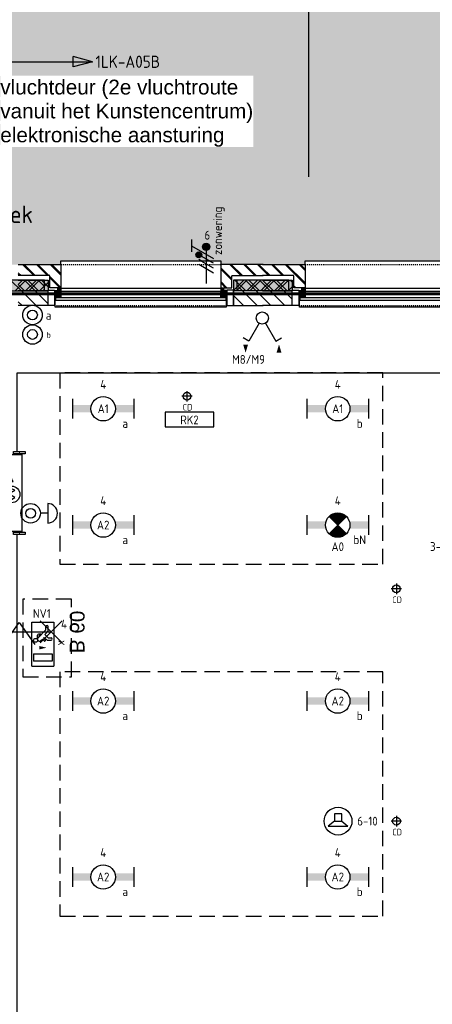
# Model space of a CAD drawing. Header units: millimetres. Extents: x -38031 to 110605, y -30229 to 92226.
# Tile 237 of 256: x 78803 to 83026, y 39323 to 49395. Entities that reach past the tile are written whole.
import ezdxf
from ezdxf.enums import TextEntityAlignment as Align

# ---------------------------------------------------------------- set-up
doc = ezdxf.new("R2010")
doc.units = ezdxf.units.MM
doc.header["$LTSCALE"] = 50
doc.set_wipeout_variables(frame=1)
for name, pattern in [('HIDDEN', [9.525, 6.35, -3.175]), ('HIDDEN2', [4.7625, 3.175, -1.5875]), ('STYLE_01', [0.41664, 0.20828, -0.20836]), ('STYLE_07', [1.875, 0.625, -0.20828, 0.625, -0.20836, 0.06943, -0.13893])]:
    doc.linetypes.add(name, pattern=pattern)
for name, color, linetype in [('AL$1A---_ALGEMEEN', 8, 'Continuous'), ('AL------_MAATV', 200, 'Continuous'), ('AL------_SPARING', 2, 'Continuous'), ('AM$1A---_ARCERING', 8, 'Continuous'), ('AT$1A---_TEKST035', 8, 'Continuous'), ('AT$1A---_TEKST100', 8, 'Continuous'), ('BOUWKUNDIG', 8, 'Continuous'), ('brandscheiding', 5, 'HIDDEN'), ('EB6421--_ATTRIB', 2, 'Continuous'), ('EB6511--_ATTRIB', 2, 'Continuous'), ('EL6122--', 3, 'Continuous'), ('EL6212--_S', 4, 'Continuous'), ('EL6222--', 3, 'Continuous'), ('EL6223--', 3, 'Continuous'), ('EL6311--', 3, 'Continuous'), ('el6311--nv', 7, 'Continuous'), ('EL6322--', 3, 'Continuous'), ('EL6350--', 3, 'Continuous'), ('EL6421--', 3, 'Continuous'), ('EL6511--', 3, 'Continuous'), ('LICHT_TEXT018', 1, 'Continuous'), ('Zonwering', 3, 'Continuous')]:
    doc.layers.add(name, color=color, linetype=linetype)
doc.layers.add('stramien', color=1, linetype='Continuous', lineweight=15)
doc.styles.add('Arial', font='ARIAL.TTF')
doc.styles.add('BURO-018', font='iso.shx', dxfattribs={"height": 90})
doc.styles.add('BURO-035', font='ISO.shx', dxfattribs={"height": 175})
doc.styles.add('NORATT', font='isocp.shx')
doc.styles.get("Standard").update_dxf_attribs({"font": 'iso.shx'})
pattern_1 = [(135, (0, 0), (1.41421356, 1.41421356), []), (45, (5.9868, -5.9868), (1.41421356, -1.41421356), [])]
pattern_2 = [(45, (0, 0), (70.7107, -70.7107), []), (45, (7.07, -7.07), (70.7107, -70.7107), [])]
pattern_3 = [(135, (0, 0), (70.7107, 70.7107), []), (45, (299.34, -299.34), (70.7107, -70.7107), [])]
pattern_4 = [(45, (0, 0), (70.7107, -70.7107), [])]
pattern_5 = [(90, (0, 0), (100, 0), [])]

# ---------------------------------------------------------------- blocks, each defined once
blk = doc.blocks.new('111410')
at = {"color": 0, "linetype": 'Continuous'}
for radius in [2, 1]:
    blk.add_circle((0, 3), radius, dxfattribs=at)
at = {"color": 0, "linetype": 'Continuous', "style": 'BURO-018'}
for tag, p in [('E_SLET1', (0, 7)), ('E_GROEP', (0, 0)), ('E_GKAST', (0, 0))]:
    blk.add_attdef(tag, text='', height=1.8, dxfattribs=at).set_placement(p, align=Align.MIDDLE)
at = {"color": 0, "linetype": 'Continuous', "style": 'BURO-018', "flags": 1}
for tag in ['E_MATCODE', 'E_SGROEP']:
    blk.add_attdef(tag, text='', height=1.8, dxfattribs=at).set_placement((0, 0), align=Align.MIDDLE)
blk = doc.blocks.new('1115C2J')
at = {"color": 0, "linetype": 'Continuous'}
for p, q in [((-4.5, 5.5), (4.5, 5.5)), ((-4.5, 1), (-4.5, 5.5)), ((-2.68, 4.35), (-3.52, 4.35)), ((-1.94, 3.61), (-2.68, 4.35)), ((-1.24, 4.31), (-1.94, 3.61)), ((-1.37, 3.5), (-0.76, 4.11)), ((-1.24, 4.31), (-1.24, 4.91)), ((-0.76, 4.11), (-0.76, 4.91)), ((2, 5.15), (3.5, 5.15)), ((2, 1.35), (2, 5.15)), ((3.5, 5.15), (3.5, 1.35)), ((4.5, 1), (4.5, 5.5)), ((-2.88, 3.87), (-3.52, 3.87)), ((-1.27, 2.26), (-2.88, 3.87)), ((-1.94, 2.93), (-2.04, 2.83)), ((-2.04, 2.83), (-2.04, 2.34)), ((-0.99, 2.14), (-1.84, 2.14)), ((-1.71, 2.7), (-1.72, 2.7)), ((-1.72, 2.7), (-1.72, 2.46)), ((-1.47, 2.46), (-1.72, 2.46)), ((-1.23, 3.35), (-1.37, 3.5)), ((-0.87, 3.71), (-1.23, 3.35)), ((-0.65, 3.49), (-1.01, 3.13)), ((-0.71, 2.83), (-1.01, 3.13)), ((4.5, 1), (-4.5, 1)), ((2, 1.35), (3.5, 1.35))]:
    blk.add_line(p, q, dxfattribs=at)
blk.add_lwpolyline([(0.75, 4, 0, 0.7, 0), (0.75, 2.5, 0.7, 0.7, 0)], format="xyseb", dxfattribs=at)
blk.add_circle((-0.76, 1.75), 0.4, dxfattribs=at)
for centre, radius, start, end in [((-3.52, 4.11), 0.24, 90, 270), ((-1, 4.91), 0.24, 0, 180), ((-1.84, 2.34), 0.2, 180, 270), ((-0.99, 2.54), 0.4, 225, 45), ((-0.76, 3.6), 0.16, 315, 135)]:
    blk.add_arc(centre, radius, start, end, dxfattribs=at)
at = {"color": 0, "linetype": 'Continuous', "style": 'BURO-018'}
for tag, p in [('E_GKAST', (0, 15.17)), ('E_GROEP', (0, 12.17)), ('E_SGROEP', (4.5, 12.17)), ('E_ARMCODE', (0, 8))]:
    blk.add_attdef(tag, text='', height=1.8, dxfattribs=at).set_placement(p, align=Align.MIDDLE)
at = {"layer": 'EL6350--', "color": 1, "style": 'BURO-018'}
blk.add_text('x', height=1.8, rotation=180, dxfattribs=at).set_placement((0.3, 7.65))
blk = doc.blocks.new('111405A')
at = {"color": 0, "linetype": 'Continuous'}
for p, q in [((-2.74, 7), (-3.95, 6.3)), ((-0.62, 3.33), (-2.74, 7)), ((0.62, 3.33), (2.74, 7)), ((2.74, 7), (3.95, 6.3))]:
    blk.add_line(p, q, dxfattribs=at)
at = {"color": 0}
for points in [[(-3.42, 7.67, 0, 1, 0), (-3.42, 9.33, 1, 1, 0)], [(3.42, 9.33, 0, 1, 0), (3.42, 7.67, 1, 1, 0)]]:
    blk.add_lwpolyline(points, format="xyseb", dxfattribs=at)
at = {"color": 0, "linetype": 'Continuous'}
blk.add_circle((0, 2.25), 1.25, dxfattribs=at)
at = {"color": 0, "linetype": 'Continuous', "style": 'BURO-018', "flags": 1}
blk.add_attdef('E_MATCODE', text='', height=1.8, dxfattribs=at).set_placement((0, 0), align=Align.MIDDLE)
blk = doc.blocks.new('111410A')
at = {"color": 0, "linetype": 'Continuous'}
for p, q in [((-2, 6.5), (2, 6.5)), ((0, 6.5), (0, 5))]:
    blk.add_line(p, q, dxfattribs=at)
for radius in [2, 1]:
    blk.add_circle((0, 3), radius, dxfattribs=at)
blk.add_arc((0, 6.5), 2, 0, 180, dxfattribs=at)
at = {"color": 0, "linetype": 'Continuous', "style": 'BURO-018'}
for tag, p in [('E_SLET1', (0, 10.5)), ('E_GROEP', (0, 0)), ('E_GKAST', (0, 0))]:
    blk.add_attdef(tag, text='', height=1.8, dxfattribs=at).set_placement(p, align=Align.MIDDLE)
at = {"color": 0, "linetype": 'Continuous', "style": 'BURO-018', "flags": 1}
for tag in ['E_MATCODE', 'E_SGROEP']:
    blk.add_attdef(tag, text='', height=1.8, dxfattribs=at).set_placement((0, 0), align=Align.MIDDLE)
blk = doc.blocks.new('1115B6630')
at = {"color": 0}
for p, q in [((-6.3, 2), (-6.3, -2)), ((6.3, 2), (6.3, -2))]:
    blk.add_line(p, q, dxfattribs=at)
at = {"color": 0, "linetype": 'Continuous'}
blk.add_circle((0, 0), 2.5, dxfattribs=at)
at = {"color": 0}
for points in [[(-2.5, 0.75), (-6.3, 0.75), (-2.5, -0.75), (-6.3, -0.75)], [(2.5, 0.75), (6.3, 0.75), (2.5, -0.75), (6.3, -0.75)]]:
    blk.add_solid(points, dxfattribs=at)
at = {"color": 0, "linetype": 'Continuous', "style": 'BURO-018'}
for tag, p in [('E_GKAST', (0, 8)), ('E_GROEP', (0, 5)), ('E_SGROEP', (4.5, 5)), ('E_ARMCODE', (0, 0)), ('E_SLET', (4.5, -3))]:
    blk.add_attdef(tag, text='', height=1.8, dxfattribs=at).set_placement(p, align=Align.MIDDLE)
blk = doc.blocks.new('E00018')
at = {"color": 0, "linetype": 'Continuous'}
for p, q in [((-1.77, -1.77), (1.77, 1.77)), ((1.77, -1.77), (-1.77, 1.77))]:
    blk.add_line(p, q, dxfattribs=at)
at = {"color": 0, "linetype": 'Continuous', "const_width": 2.5}
for points in [[(-0.88, 0.88, -0.198912), (0, 1.25, -0.198912), (0.88, 0.88, -1)], [(-0.88, -0.88, 0.198912), (0, -1.25, 0.198912), (0.88, -0.88, 1)]]:
    blk.add_lwpolyline(points, format="xyb", dxfattribs=at)
blk = doc.blocks.new('1115B6630-NO1')
at = {"color": 0}
for p, q in [((-6.3, 2), (-6.3, -2)), ((6.3, 2), (6.3, -2))]:
    blk.add_line(p, q, dxfattribs=at)
at = {"color": 0, "linetype": 'Continuous'}
blk.add_circle((0, 0), 2.5, dxfattribs=at)
at = {"color": 0}
for points in [[(-2.5, 0.75), (-6.3, 0.75), (-2.5, -0.75), (-6.3, -0.75)], [(2.5, 0.75), (6.3, 0.75), (2.5, -0.75), (6.3, -0.75)]]:
    blk.add_solid(points, dxfattribs=at)
at = {"color": 0, "zscale": 50}
blk.add_blockref('E00018', (0, 0), dxfattribs=at)
at = {"color": 0, "linetype": 'Continuous', "style": 'BURO-018'}
for tag, p in [('E_GKAST', (0, 8)), ('E_GROEP', (0, 5)), ('E_SGROEP', (4.5, 5)), ('E_ARMCODE', (0, 0)), ('E_SLET', (4.5, -3))]:
    blk.add_attdef(tag, text='', height=1.8, dxfattribs=at).set_placement(p, align=Align.MIDDLE)
blk = doc.blocks.new('E00123')
at = {"color": 0, "linetype": 'Continuous'}
blk.add_circle((0, 0), 2, dxfattribs=at)
at = {"color": 0, "linetype": 'Continuous', "style": 'BURO-018'}
for tag, p in [('E_TEXT1', (0, 4.5)), ('E_TEXT2', (0, 0))]:
    blk.add_attdef(tag, text='', height=1.8, dxfattribs=at).set_placement(p, align=Align.MIDDLE)
at = {"color": 0, "linetype": 'Continuous', "style": 'BURO-018', "flags": 1}
blk.add_attdef('E_MATCODE', (0, 0), '', height=1.8, dxfattribs=at)
blk = doc.blocks.new('E00497')
at = {"color": 0}
for p, q in [((0, 0.75), (-1.5, 0.75)), ((0, 0.75), (1, 2)), ((0, -0.75), (0, 0.75)), ((1, -2), (1, 2)), ((-1.5, -0.75), (0, -0.75)), ((0, -0.75), (1, -2))]:
    blk.add_line(p, q, dxfattribs=at)
blk.add_line((-1.5, 0.75), (-1.5, -0.75))
blk.add_circle((0, 0), 2.84, dxfattribs=at)
at = {"color": 0, "linetype": 'Continuous', "style": 'BURO-018'}
blk.add_attdef('E_TEXT1', text='', height=1.8, dxfattribs=at).set_placement((0, 4.5), align=Align.MIDDLE)
at = {"color": 0, "linetype": 'Continuous', "style": 'BURO-018', "flags": 1}
blk.add_attdef('E_MATCODE', text='', height=1.8, dxfattribs=at).set_placement((0, 0), align=Align.MIDDLE)
blk = doc.blocks.new('E00160')
at = {"color": 0, "linetype": 'Continuous'}
for p, q in [((-17.5, 0), (-13.5, 1.07)), ((-17.5, 0), (17.5, 0)), ((-17.5, 0), (-13.5, -1.07)), ((-13.5, -1.07), (-13.5, 1.07)), ((17.5, 0), (13.5, 1.07)), ((13.5, -1.07), (13.5, 1.07)), ((17.5, 0), (13.5, -1.07))]:
    blk.add_line(p, q, dxfattribs=at)
at = {"color": 0, "linetype": 'Continuous', "style": 'BURO-035'}
for tag, p in [('E_TEXT2', (-22.5, 0)), ('E_TEXT1', (22.5, 0))]:
    blk.add_attdef(tag, text='', height=3.5, dxfattribs=at).set_placement(p, align=Align.MIDDLE)
blk = doc.blocks.new('Centraaldoos')
at = {"color": 1, "linetype": 'Continuous'}
for p, q in [((-2, 0), (2, 0)), ((0, -2), (0, 2))]:
    blk.add_line(p, q, dxfattribs=at)
at = {"color": 0, "linetype": 'Continuous'}
blk.add_circle((0, 0), 1.5, dxfattribs=at)
at = {"color": 0, "linetype": 'Continuous', "style": 'BURO-018'}
blk.add_attdef('AL_POSNR', text='', height=1.8, dxfattribs=at).set_placement((0, 3), align=Align.CENTER)
at = {"color": 0, "linetype": 'Continuous', "style": 'BURO-018', "flags": 1}
blk.add_attdef('AL_OMS', (0, 0), '', height=1.8, dxfattribs=at)
at = {"layer": 'AL------_MAATV', "style": 'BURO-018'}
blk.add_text('CD', height=2.531, rotation=180, dxfattribs=at).set_placement((1.61, 5.48))
blk = doc.blocks.new('E00113')
at = {"color": 0, "linetype": 'Continuous'}
for p, q in [((-5, 4), (-5, 1)), ((5, 4), (-5, 4)), ((5, 1), (5, 4)), ((-5, 1), (5, 1))]:
    blk.add_line(p, q, dxfattribs=at)
at = {"color": 0, "linetype": 'Continuous', "style": 'BURO-018'}
for tag, p in [('E_TEXT1', (0, 6)), ('E_TEXT2', (0, 2.5))]:
    blk.add_attdef(tag, text='', height=1.8, dxfattribs=at).set_placement(p, align=Align.MIDDLE)
at = {"color": 0, "linetype": 'Continuous', "style": 'BURO-018', "flags": 1}
blk.add_attdef('E_MATCODE', text='', height=1.8, dxfattribs=at).set_placement((0, 0), align=Align.MIDDLE)
blk = doc.blocks.new('zijdetail kozijn 2kops')
at = {"color": 0}
blk.add_wipeout([(-63, 420), (-130, 420), (-130, 262), (-63, 262)], dxfattribs=at).dxf.layer = 'AL$1A---_ALGEMEEN'
at = {"layer": 'AM$1A---_ARCERING', "linetype": 'Continuous', "lineweight": 0}
blk.add_hatch(color=256, dxfattribs=at).paths.add_polyline_path([(-54, 338), (-54, 366), (-56, 366), (-56, 266), (-31, 266), (-31, 243), (0, 243), (0, 338), (-22, 338)])
at = {"layer": 'AL$1A---_ALGEMEEN', "color": 0}
for points in [[(-63, 420), (-130, 420), (-130, 262), (-63, 262)], [(-54, 338), (-54, 366), (-56, 366), (-56, 266), (-31, 266), (-31, 243), (0, 243), (0, 338), (-22, 338)]]:
    blk.add_lwpolyline(points, close=True, dxfattribs=at)
blk = doc.blocks.new('31x_alu-1e-mk106c-p')
at = {"layer": 'AL$1A---_ALGEMEEN', "color": 0, "linetype": 'STYLE_01'}
blk.add_line((-420, 1700), (-420, -63), dxfattribs=at)
at = {"layer": 'AL$1A---_ALGEMEEN', "color": 0}
blk.add_lwpolyline([(-435, 1693), (-338, 1693), (-338, -56), (-435, -56)], close=True, dxfattribs=at)
at = {"layer": 'AL$1A---_ALGEMEEN', "color": 0, "rotation": 90}
blk.add_blockref('zijdetail kozijn 2kops', (0, 0), dxfattribs=at)
at = {"color": 0}
blk.add_wipeout([(-243, 1637), (40, 1637), (40, 0), (-243, 0)], dxfattribs=at).dxf.layer = 'AL$1A---_ALGEMEEN'
at = {"layer": 'AL$1A---_ALGEMEEN', "color": 0}
blk.add_lwpolyline([(-243, 1637), (40, 1637), (40, 0), (-243, 0)], close=True, dxfattribs=at)
at = {"color": 0}
blk.add_wipeout([(-113, -113), (-113, -434), (0, -434), (0, -113), (0, 0), (-238, 0), (-238, -113), (-114, -113)], dxfattribs=at).dxf.layer = 'AL$1A---_ALGEMEEN'
at = {"layer": 'AM$1A---_ARCERING', "linetype": 'Continuous', "lineweight": 5}
h = blk.add_hatch(dxfattribs=at)
h.set_pattern_fill('BAKSTEEN', color=256, style=0, pattern_type=2)
h.set_pattern_definition(pattern_2)
edge = h.paths.add_edge_path()
edge.add_line((-113, -113), (-113, -434))
edge.add_line((-113, -434), (0, -434))
edge.add_line((0, -434), (0, -113))
edge.add_line((0, -113), (0, 0))
edge.add_line((0, 0), (-238, 0))
edge.add_line((-238, 0), (-238, -113))
edge.add_line((-238, -113), (-114, -113))
at = {"layer": 'AM$1A---_ARCERING', "linetype": 'Continuous', "lineweight": 0}
blk.add_hatch(color=256, dxfattribs=at).paths.add_polyline_path([(-160, -130), (-270, -130), (-270, -434), (-160, -434)])
at = {"layer": 'AM$1A---_ARCERING', "linetype": 'Continuous', "lineweight": 5}
h = blk.add_hatch(dxfattribs=at)
h.set_pattern_fill('ISOLATIE', color=256, style=0, pattern_type=2)
h.set_pattern_definition(pattern_3)
h.paths.add_polyline_path([(-160, -130), (-270, -130), (-270, -434), (-160, -434)])
at = {"layer": 'AL$1A---_ALGEMEEN', "color": 0, "linetype": 'STYLE_01'}
blk.add_line((0, 1637), (0, 0), dxfattribs=at)
at = {"layer": 'AL$1A---_ALGEMEEN', "color": 0}
for p, q in [((-160, -434), (-160, -130)), ((-113, -113), (-113, -434))]:
    blk.add_line(p, q, dxfattribs=at)
at = {"layer": 'AL$1A---_ALGEMEEN', "color": 0, "flags": 128}
for points in [[(0, -434), (0, -113), (0, 0), (-238, 0), (-238, -113), (-114, -113)], [(-160, -130), (-270, -130), (-270, -434)]]:
    blk.add_lwpolyline(points, dxfattribs=at)
at = {"color": 0}
for points in [[(-338, 1637), (-338, 0), (-276, 0), (-276, 1637)], [(-420, -130), (-420, -434), (-270, -434), (-270, -130)]]:
    blk.add_wipeout(points, dxfattribs=at).dxf.layer = 'AL$1A---_ALGEMEEN'
at = {"layer": 'AM$1A---_ARCERING', "linetype": 'Continuous', "lineweight": 5}
h = blk.add_hatch(dxfattribs=at)
h.set_pattern_fill('KALKZANDSTEEN', color=256, style=0, pattern_type=2)
h.set_pattern_definition(pattern_4)
h.paths.add_polyline_path([(-420, -130), (-420, -434), (-270, -434), (-270, -130)])
at = {"layer": 'AL$1A---_ALGEMEEN', "color": 0}
for p, q in [((-366, -54), (-366, 1691)), ((-420, -130), (-420, -434))]:
    blk.add_line(p, q, dxfattribs=at)
blk.add_lwpolyline([(-338, 1637), (-338, 0), (-276, 0), (-276, 1637)], close=True, dxfattribs=at)
at = {"layer": 'AL$1A---_ALGEMEEN', "color": 0, "flags": 128}
blk.add_lwpolyline([(-270, -434), (-270, -130), (-420, -130)], dxfattribs=at)
at = {"color": 0}
blk.add_wipeout([(-113, 1750), (-113, 2071), (0, 2071), (0, 1750), (0, 1637), (-238, 1637), (-238, 1750), (-114, 1750)], dxfattribs=at).dxf.layer = 'AL$1A---_ALGEMEEN'
at = {"layer": 'AM$1A---_ARCERING', "linetype": 'Continuous', "lineweight": 0}
blk.add_hatch(color=256, dxfattribs=at).paths.add_polyline_path([(-160, 1767), (-270, 1767), (-270, 2071), (-160, 2071)])
at = {"layer": 'AM$1A---_ARCERING', "linetype": 'Continuous', "lineweight": 5}
h = blk.add_hatch(dxfattribs=at)
h.set_pattern_fill('ISOLATIE', color=256, style=0, pattern_type=2)
h.set_pattern_definition(pattern_3)
h.paths.add_polyline_path([(-160, 1767), (-270, 1767), (-270, 2071), (-160, 2071)])
h = blk.add_hatch(dxfattribs=at)
h.set_pattern_fill('BAKSTEEN', color=256, style=0, pattern_type=2)
h.set_pattern_definition(pattern_2)
edge = h.paths.add_edge_path()
edge.add_line((-113, 1750), (-113, 2071))
edge.add_line((-113, 2071), (0, 2071))
edge.add_line((0, 2071), (0, 1750))
edge.add_line((0, 1750), (0, 1637))
edge.add_line((0, 1637), (-238, 1637))
edge.add_line((-238, 1637), (-238, 1750))
edge.add_line((-238, 1750), (-114, 1750))
at = {"layer": 'AL$1A---_ALGEMEEN', "color": 0}
for p, q in [((-160, 2071), (-160, 1767)), ((-113, 1750), (-113, 2071))]:
    blk.add_line(p, q, dxfattribs=at)
at = {"layer": 'AL$1A---_ALGEMEEN', "color": 0, "flags": 128}
for points in [[(-160, 1767), (-270, 1767), (-270, 2071)], [(0, 2071), (0, 1750), (0, 1637), (-238, 1637), (-238, 1750), (-114, 1750)]]:
    blk.add_lwpolyline(points, dxfattribs=at)
at = {"color": 0}
blk.add_wipeout([(-420, 1767), (-420, 2071), (-270, 2071), (-270, 1767)], dxfattribs=at).dxf.layer = 'AL$1A---_ALGEMEEN'
at = {"layer": 'AM$1A---_ARCERING', "linetype": 'Continuous', "lineweight": 5}
h = blk.add_hatch(dxfattribs=at)
h.set_pattern_fill('KALKZANDSTEEN', color=256, style=0, pattern_type=2)
h.set_pattern_definition(pattern_4)
h.paths.add_polyline_path([(-420, 1767), (-420, 2071), (-270, 2071), (-270, 1767)])
at = {"layer": 'AL$1A---_ALGEMEEN', "color": 0}
blk.add_line((-420, 1767), (-420, 2071), dxfattribs=at)
at = {"layer": 'AL$1A---_ALGEMEEN', "color": 0, "flags": 128}
blk.add_lwpolyline([(-270, 2071), (-270, 1767), (-420, 1767)], dxfattribs=at)
at = {"layer": 'AL$1A---_ALGEMEEN', "color": 0, "xscale": -1, "rotation": 90}
blk.add_blockref('zijdetail kozijn 2kops', (0, 1637), dxfattribs=at)
blk = doc.blocks.new('Group-35')
at = {"layer": 'AL$1A---_ALGEMEEN', "color": 0}
for p, q in [((-97.5, 382.003125), (127.5, 157.003125)), ((-97.5, 157.003125), (127.5, 382.003125))]:
    blk.add_line(p, q, dxfattribs=at)
at = {"layer": 'AL$1A---_ALGEMEEN', "color": 0, "flags": 1}
blk.add_attdef('B60_30', (-97.5, 157.003125), '', height=0.2, dxfattribs=at)
blk = doc.blocks.new('Group-36')
at = {"layer": 'AL$1A---_ALGEMEEN', "color": 0}
for p, q in [((-97.5, -757.809375), (127.5, -982.809375)), ((-97.5, -982.809375), (127.5, -757.809375))]:
    blk.add_line(p, q, dxfattribs=at)
at = {"layer": 'AL$1A---_ALGEMEEN', "color": 0, "flags": 1}
blk.add_attdef('B60_30', (-97.5, -982.809375), '', height=0.2, dxfattribs=at)
blk = doc.blocks.new('WBDBO 60 min')
at = {"layer": 'AL$1A---_ALGEMEEN', "color": 0}
blk.add_line((15, -870), (15, 270), dxfattribs=at)
for name in ['Group-35', 'Group-36']:
    blk.add_blockref(name, (0, 0), dxfattribs=at)
at = {"layer": 'AT$1A---_TEKST100', "style": 'Arial'}
blk.add_text('B 60', height=151.5, dxfattribs=at).set_placement((15, 414), align=Align.BOTTOM_CENTER)
blk = doc.blocks.new('WBDBO 60 min.zelfsl.')
at = {"layer": 'AL$1A---_ALGEMEEN', "color": 0}
blk.add_lwpolyline([(112, -692), (-112, -534), (112, -375), (-112, -216), (112, -57), (-112, 102)], dxfattribs=at)
blk.add_blockref('WBDBO 60 min', (0, 0), dxfattribs=at)
blk = doc.blocks.new('32x_hout-mk 870-p')
at = {"layer": 'AL$1A---_ALGEMEEN', "color": 0, "xscale": -1, "rotation": 270}
blk.add_blockref('WBDBO 60 min.zelfsl.', (271, 6941), dxfattribs=at)
blk = doc.blocks.new('65-brandslaghaspel')
at = {"color": 0}
blk.add_wipeout([(13, -85), (4, -85), (-4, -84), (-12, -82), (-20, -79), (-28, -75), (-35, -71), (-42, -66), (-48, -60), (-53, -54), (-58, -47), (-63, -40), (-66, -33), (-69, -25), (-71, -17), (-72, -8), (-73, 0), (-72, 8), (-71, 17), (-69, 25), (-66, 33), (-63, 40), (-58, 47), (-53, 54), (-48, 60), (-42, 66), (-35, 71), (-28, 75), (-20, 79), (-12, 82), (-4, 84), (4, 85), (13, 85), (21, 85), (29, 84), (37, 82), (45, 79), (53, 75), (60, 71), (67, 66), (73, 60), (79, 54), (84, 47), (88, 40), (92, 33), (94, 25), (96, 17), (98, 8), (98, 0), (98, -8), (96, -17), (94, -25), (92, -33), (88, -40), (84, -47), (79, -54), (73, -60), (67, -66), (60, -71), (53, -75), (45, -79), (37, -82), (29, -84), (21, -85)], dxfattribs=at).dxf.layer = 'AL$1A---_ALGEMEEN'
at = {"layer": 'AL$1A---_ALGEMEEN', "color": 0}
for p, q in [((-73, -2), (-55, 29)), ((-55, 29), (-18, -34)), ((-18, -34), (19, 31)), ((19, 31), (56, -32)), ((174, -1), (144, 16)), ((144, 16), (144, -18)), ((56, -32), (70, -1)), ((70, -1), (174, -1)), ((144, -18), (173, -1))]:
    blk.add_line(p, q, dxfattribs=at)
at = {"layer": 'AL$1A---_ALGEMEEN', "color": 0, "flags": 128}
blk.add_lwpolyline([(-73, 0, -0.414214), (13, 85, -0.414214), (98, 0, -0.414214), (13, -85, -0.414214)], format="xyb", close=True, dxfattribs=at)
blk = doc.blocks.new('65-brslhlkast i')
at = {"color": 0}
blk.add_wipeout([(28, 0), (818, 0), (818, -225), (28, -225)], dxfattribs=at).dxf.layer = 'AL$1A---_ALGEMEEN'
at = {"layer": 'AL$1A---_ALGEMEEN', "color": 0}
blk.add_lwpolyline([(28, 0), (818, 0), (818, -225), (28, -225)], close=True, dxfattribs=at)
at = {"color": 0}
blk.add_wipeout([(28, 0), (818, 0), (818, -15), (28, -15)], dxfattribs=at).dxf.layer = 'AL$1A---_ALGEMEEN'
at = {"layer": 'AL$1A---_ALGEMEEN', "color": 0}
blk.add_lwpolyline([(28, 0), (818, 0), (818, -15), (28, -15)], close=True, dxfattribs=at)
blk.add_blockref('65-brandslaghaspel', (396, -120), dxfattribs=at)
blk = doc.blocks.new('Group-129')
at = {"layer": 'AL$1A---_ALGEMEEN', "color": 0, "rotation": 90}
blk.add_blockref('65-brslhlkast i', (22239, 15555), dxfattribs=at)
at = {"color": 0}
for points in [[(22378, 16403), (22499, 16403), (22499, 16378), (22378, 16378)], [(22378, 15578), (22499, 15578), (22499, 15553), (22378, 15553)]]:
    blk.add_wipeout(points, dxfattribs=at).dxf.layer = 'AL$1A---_ALGEMEEN'
at = {"layer": 'AM$1A---_ARCERING', "linetype": 'Continuous', "lineweight": 5}
h = blk.add_hatch(dxfattribs=at)
h.set_pattern_fill('1_100_GIPS___', color=256, style=0, pattern_type=2)
h.set_pattern_definition(pattern_5)
h.paths.add_polyline_path([(22378, 16403), (22499, 16403), (22499, 16378), (22378, 16378)])
h = blk.add_hatch(dxfattribs=at)
h.set_pattern_fill('1_100_GIPS___', color=256, style=0, pattern_type=2)
h.set_pattern_definition(pattern_5)
h.paths.add_polyline_path([(22378, 15578), (22499, 15578), (22499, 15553), (22378, 15553)])
at = {"layer": 'AL$1A---_ALGEMEEN', "color": 0}
for points in [[(22378, 16403), (22499, 16403), (22499, 16378), (22378, 16378)], [(22378, 15578), (22499, 15578), (22499, 15553), (22378, 15553)]]:
    blk.add_lwpolyline(points, close=True, dxfattribs=at)
blk = doc.blocks.new('200254 W 211 30-06-2008')
at = {"layer": 'AM$1A---_ARCERING', "linetype": 'Continuous', "lineweight": 0}
for color, points in [(9, [(18989.55, 4186.99), (18989.55, 3953.75), (19431.95, 3953.75), (19431.95, 3941.21), (20511.95, 3941.21), (20511.95, 3953.75), (21016.98, 3953.75), (21016.98, 4188.55), (20033.65, 4188.54), (20033.65, 4186.99), (19663.85, 4186.99), (19663.85, 3975.07), (19605.05, 3975.07), (19605.05, 4186.99)]), (256, [(20615.91, 3950.55), (20604.55, 3950.55), (20604.55, 3948.35), (20615.91, 3948.35)]), (256, [(20665.91, 3950.55), (20655.25, 3950.55), (20655.25, 3948.35), (20665.91, 3948.35)])]:
    blk.add_hatch(color=color, dxfattribs=at).paths.add_polyline_path(points)
at = {"layer": 'AM$1A---_ARCERING', "linetype": 'Continuous', "lineweight": 5}
h = blk.add_hatch(dxfattribs=at)
h.set_pattern_fill('ISOLATIE', color=256, style=0, pattern_type=2)
h.set_pattern_definition(pattern_1)
h.paths.add_polyline_path([(20615.91, 3950.55), (20604.55, 3950.55), (20604.55, 3948.35), (20615.91, 3948.35)])
h = blk.add_hatch(dxfattribs=at)
h.set_pattern_fill('ISOLATIE', color=256, style=0, pattern_type=2)
h.set_pattern_definition(pattern_1)
h.paths.add_polyline_path([(20665.91, 3950.55), (20655.25, 3950.55), (20655.25, 3948.35), (20665.91, 3948.35)])
at = {"layer": 'AL$1A---_ALGEMEEN'}
blk.add_line((20669.92, 4055.3), (20669.92, 3971.7), dxfattribs=at)
for points in [[(20615.91, 3950.55), (20604.55, 3950.55), (20604.55, 3948.35), (20615.91, 3948.35)], [(20665.91, 3950.55), (20655.25, 3950.55), (20655.25, 3948.35), (20665.91, 3948.35)], [(20698.05, 3599.95), (20999.83, 3599.95), (20999.83, 3931.55), (20610.21, 3931.55), (20610.21, 3740.55), (20891.23, 3740.55), (20891.23, 3651.67), (20698.05, 3651.67)]]:
    blk.add_lwpolyline(points, close=True, dxfattribs=at)
at = {"layer": 'AL$1A---_ALGEMEEN', "xscale": 0.02, "yscale": 0.02, "zscale": 0.02, "rotation": 89.99999999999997}
blk.add_blockref('31x_alu-1e-mk106c-p', (20651.95, 3953.75), dxfattribs=at)
blk.add_wipeout([(20606.84, 3977.8), (20658.62, 3977.8), (20658.62, 3992.4), (20606.84, 3992.4)]).dxf.layer = 'AL$1A---_ALGEMEEN'
blk.add_blockref('31x_alu-1e-mk106c-p', (20701.95, 3953.75), dxfattribs=at)
at = {"layer": 'AL$1A---_ALGEMEEN', "xscale": 0.02, "yscale": 0.02, "zscale": 0.02}
blk.add_blockref('32x_hout-mk 870-p', (20606.45, 3739.47), dxfattribs=at)
at = {"layer": 'AT$1A---_TEKST035', "insert": (20606.84, 3991.58), "char_height": 3.0305, "attachment_point": 1, "line_spacing_factor": 0.967741, "style": 'Arial'}
blk.add_mtext('{\\C256;\\lvluchtdeur (2e vluchtroute\\Pvanuit het Kunstencentrum)\\Pelektronische aansturing}', dxfattribs=at)
at = {"layer": 'stramien', "linetype": 'STYLE_07', "ltscale": 50}
blk.add_line((19004.75, 3943.85), (21069.77, 3943.85), dxfattribs=at)
at = {"layer": 'AL$1A---_ALGEMEEN', "xscale": 0.02, "yscale": 0.02, "zscale": 0.02}
blk.add_blockref('Group-129', (20161.97, 3587.45), dxfattribs=at)
blk = doc.blocks.new('030201')
at = {"color": 0, "const_width": 0.5}
blk.add_lwpolyline([(-0.25, 0, 1), (0.25, 0, 1)], format="xyb", close=True, dxfattribs=at)
at = {"color": 0, "linetype": 'Continuous'}
blk.add_circle((0, 0), 0.5, dxfattribs=at)
at = {"color": 0, "linetype": 'Continuous', "style": 'BURO-018', "flags": 1}
blk.add_attdef('E_MATCODE', text='', height=1.8, dxfattribs=at).set_placement((0, 0), align=Align.MIDDLE)
blk = doc.blocks.new('E00080')
at = {"color": 0, "linetype": 'Continuous'}
for p, q in [((-3, 9.98), (-3, 7.48)), ((-3, 8.73), (1.5, 6.13)), ((0, 8.5), (0, 1)), ((1.5, 5.13), (-1.5, 6.87)), ((1.5, 4.13), (-1.5, 5.87)), ((1.5, 3.13), (-1.5, 4.87))]:
    blk.add_line(p, q, dxfattribs=at)
at = {"color": 0, "const_width": 0.75}
blk.add_lwpolyline([(-0.38, 8.5, 1), (0.38, 8.5, 1)], format="xyb", close=True, dxfattribs=at)
at = {"color": 0, "linetype": 'Continuous'}
blk.add_circle((0, 8.5), 0.75, dxfattribs=at)
at = {"color": 0, "linetype": 'Continuous', "style": 'BURO-018'}
for tag, p in [('E_GKAST', (0, 15)), ('E_GROEP', (0, 12)), ('E_SGROEP', (4.5, 12))]:
    blk.add_attdef(tag, text='', height=1.8, dxfattribs=at).set_placement(p, align=Align.MIDDLE)
at = {"color": 0, "linetype": 'Continuous', "style": 'BURO-018', "flags": 1}
for tag, p in [('E_VERMCODE', (13, 12)), ('E_MATCODE', (0, 0))]:
    blk.add_attdef(tag, text='', height=1.8, dxfattribs=at).set_placement(p, align=Align.MIDDLE)

msp = doc.modelspace()

# ---------------------------------------------------------------- block references
at = {"layer": 'BOUWKUNDIG', "xscale": 50, "yscale": 50, "zscale": 50}
msp.add_blockref('200254 W 211 30-06-2008', (-951737.5, -150797.3), dxfattribs=at)

# ---------------------------------------------------------------- next in the draw order: hatches: boundary and pattern name
at = {"layer": 'EL6322--'}
h = msp.add_hatch(color=256, dxfattribs=at)
edge = h.paths.add_edge_path()
edge.add_arc((80635.8, 46990.3), 30, 0, 360)

# ---------------------------------------------------------------- next in the draw order: linework, layer by layer
at = {"layer": 'brandscheiding', "const_width": 30}
msp.add_lwpolyline([(78570, 46590), (99310, 46590), (99310, 11160), (78730, 8750), (78760, 8510), (75050, 8120), (75050, 8320), (58090, 6520)], dxfattribs=at)
at = {"layer": 'EL6322--'}
msp.add_circle((80635.8, 46990.3), 30, dxfattribs=at)
at = {"layer": 'LICHT_TEXT018', "linetype": 'HIDDEN2'}
for points in [[(79213.9, 43825.1), (82518.6, 43825.1), (82518.6, 45782.1), (79213.9, 45782.1)], [(78835.9, 42671.2), (79332.2, 42671.2), (79332.2, 43467.7), (78835.9, 43467.7)], [(79213.9, 40225.1), (82518.6, 40225.1), (82518.6, 42725.1), (79213.9, 42725.1)]]:
    msp.add_lwpolyline(points, close=True, dxfattribs=at)

# ---------------------------------------------------------------- next in the draw order: block references
at = {"layer": 'AL------_SPARING', "xscale": 26.66666666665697, "zscale": 26.66666666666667, "rotation": 180}
for p, yscale in [((80514.9, 45543.5), 26.66666666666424), ((82658.1, 43573.2), 26.66666666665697), ((82658.8, 41196.5), 26.66666666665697)]:
    msp.add_blockref('Centraaldoos', p, dxfattribs=dict(at, yscale=yscale))
at = {"layer": 'EL6122--'}
ref = msp.add_blockref('030201', (78497.8, 47234.9), dxfattribs=dict(at, xscale=100, yscale=100, zscale=100))
ref.add_attrib('E_MATCODE', 'Hek', dxfattribs={"layer": '0', "color": 1, "linetype": 'Continuous', "height": 180, "style": 'BURO-018'}).set_placement((78752.3, 47404.5), align=Align.MIDDLE)
at = {"layer": 'EL6212--_S'}
ref = msp.add_blockref('E00160', (78674.5, 48965.3), dxfattribs=dict(at, xscale=50, yscale=50, zscale=50))
ref.add_attrib('E_TEXT1', '1LK-A05B', dxfattribs={"layer": '0', "color": 2, "linetype": 'Continuous', "height": 125, "style": 'BURO-018'}).set_placement((79909.2, 48965.3), align=Align.MIDDLE)
ref.add_attrib('E_TEXT2', '1LK-A1', dxfattribs={"layer": '0', "color": 2, "linetype": 'Continuous', "height": 125, "style": 'BURO-018'}).set_placement((77451.3, 48965.3), align=Align.MIDDLE)
at = {"layer": 'EL6222--', "xscale": 50, "yscale": 50, "zscale": 50, "rotation": 270}
msp.add_blockref('111410A', (78764.8, 44346), dxfattribs=at)
at = {"layer": 'EL6311--'}
ref = msp.add_blockref('111410', (78934.1, 46224.5), dxfattribs=dict(at, xscale=50, yscale=50, zscale=50))
ref.add_attrib('E_SLET1', 'a', dxfattribs={"layer": '0', "color": 1, "linetype": 'Continuous', "height": 90, "style": 'BURO-018'}).set_placement((79098.9, 46370.6), align=Align.MIDDLE)
ref = msp.add_blockref('111410', (78934.1, 46025.1), dxfattribs=dict(at, xscale=50, yscale=50, zscale=50))
ref.add_attrib('E_SLET1', 'b', dxfattribs={"layer": '0', "color": 1, "linetype": 'Continuous', "height": 60, "style": 'BURO-018'}).set_placement((79098.9, 46171.1), align=Align.MIDDLE)
ref = msp.add_blockref('1115B6630', (79657.7, 45415.1), dxfattribs=dict(at, xscale=50, yscale=50, zscale=50))
ref.add_attrib('E_ARMCODE', 'A1', dxfattribs={"layer": '0', "color": 1, "linetype": 'Continuous', "height": 90, "style": 'BURO-018'}).set_placement((79657.7, 45415.1), align=Align.MIDDLE)
ref.add_attrib('E_SLET', 'a', dxfattribs={"layer": '0', "color": 1, "linetype": 'Continuous', "height": 90, "style": 'BURO-018'}).set_placement((79882.7, 45265.1), align=Align.MIDDLE)
ref.add_attrib('E_GROEP', '4', dxfattribs={"layer": '0', "color": 1, "linetype": 'Continuous', "height": 90, "style": 'BURO-018'}).set_placement((79657.7, 45665.1), align=Align.MIDDLE)
ref = msp.add_blockref('1115B6630', (82058, 45415.1), dxfattribs=dict(at, xscale=50, yscale=50, zscale=50))
ref.add_attrib('E_ARMCODE', 'A1', dxfattribs={"layer": '0', "color": 1, "linetype": 'Continuous', "height": 90, "style": 'BURO-018'}).set_placement((82058, 45415.1), align=Align.MIDDLE)
ref.add_attrib('E_SLET', 'b', dxfattribs={"layer": '0', "color": 1, "linetype": 'Continuous', "height": 90, "style": 'BURO-018'}).set_placement((82283, 45265.1), align=Align.MIDDLE)
ref.add_attrib('E_GROEP', '4', dxfattribs={"layer": '0', "color": 1, "linetype": 'Continuous', "height": 90, "style": 'BURO-018'}).set_placement((82058, 45665.1), align=Align.MIDDLE)
ref = msp.add_blockref('1115B6630', (79657.7, 44225.1), dxfattribs=dict(at, xscale=50, yscale=50, zscale=50))
ref.add_attrib('E_ARMCODE', 'A2', dxfattribs={"layer": '0', "color": 1, "linetype": 'Continuous', "height": 90, "style": 'BURO-018'}).set_placement((79657.7, 44225.1), align=Align.MIDDLE)
ref.add_attrib('E_SLET', 'a', dxfattribs={"layer": '0', "color": 1, "linetype": 'Continuous', "height": 90, "style": 'BURO-018'}).set_placement((79882.7, 44075.1), align=Align.MIDDLE)
ref.add_attrib('E_GROEP', '4', dxfattribs={"layer": '0', "color": 1, "linetype": 'Continuous', "height": 90, "style": 'BURO-018'}).set_placement((79657.7, 44475.1), align=Align.MIDDLE)
ref = msp.add_blockref('1115B6630', (79657.7, 42425.1), dxfattribs=dict(at, xscale=50, yscale=50, zscale=50))
ref.add_attrib('E_ARMCODE', 'A2', dxfattribs={"layer": '0', "color": 1, "linetype": 'Continuous', "height": 90, "style": 'BURO-018'}).set_placement((79657.7, 42425.1), align=Align.MIDDLE)
ref.add_attrib('E_SLET', 'a', dxfattribs={"layer": '0', "color": 1, "linetype": 'Continuous', "height": 90, "style": 'BURO-018'}).set_placement((79882.7, 42275.1), align=Align.MIDDLE)
ref.add_attrib('E_GROEP', '4', dxfattribs={"layer": '0', "color": 1, "linetype": 'Continuous', "height": 90, "style": 'BURO-018'}).set_placement((79657.7, 42675.1), align=Align.MIDDLE)
ref = msp.add_blockref('1115B6630', (82058, 42425.1), dxfattribs=dict(at, xscale=50, yscale=50, zscale=50))
ref.add_attrib('E_ARMCODE', 'A2', dxfattribs={"layer": '0', "color": 1, "linetype": 'Continuous', "height": 90, "style": 'BURO-018'}).set_placement((82058, 42425.1), align=Align.MIDDLE)
ref.add_attrib('E_SLET', 'b', dxfattribs={"layer": '0', "color": 1, "linetype": 'Continuous', "height": 90, "style": 'BURO-018'}).set_placement((82283, 42275.1), align=Align.MIDDLE)
ref.add_attrib('E_GROEP', '4', dxfattribs={"layer": '0', "color": 1, "linetype": 'Continuous', "height": 90, "style": 'BURO-018'}).set_placement((82058, 42675.1), align=Align.MIDDLE)
ref = msp.add_blockref('1115B6630', (79657.7, 40625.1), dxfattribs=dict(at, xscale=50, yscale=50, zscale=50))
ref.add_attrib('E_ARMCODE', 'A2', dxfattribs={"layer": '0', "color": 1, "linetype": 'Continuous', "height": 90, "style": 'BURO-018'}).set_placement((79657.7, 40625.1), align=Align.MIDDLE)
ref.add_attrib('E_SLET', 'a', dxfattribs={"layer": '0', "color": 1, "linetype": 'Continuous', "height": 90, "style": 'BURO-018'}).set_placement((79882.7, 40475.1), align=Align.MIDDLE)
ref.add_attrib('E_GROEP', '4', dxfattribs={"layer": '0', "color": 1, "linetype": 'Continuous', "height": 90, "style": 'BURO-018'}).set_placement((79657.7, 40875.1), align=Align.MIDDLE)
ref = msp.add_blockref('1115B6630', (82058, 40625.1), dxfattribs=dict(at, xscale=50, yscale=50, zscale=50))
ref.add_attrib('E_ARMCODE', 'A2', dxfattribs={"layer": '0', "color": 1, "linetype": 'Continuous', "height": 90, "style": 'BURO-018'}).set_placement((82058, 40625.1), align=Align.MIDDLE)
ref.add_attrib('E_SLET', 'b', dxfattribs={"layer": '0', "color": 1, "linetype": 'Continuous', "height": 90, "style": 'BURO-018'}).set_placement((82283, 40475.1), align=Align.MIDDLE)
ref.add_attrib('E_GROEP', '4', dxfattribs={"layer": '0', "color": 1, "linetype": 'Continuous', "height": 90, "style": 'BURO-018'}).set_placement((82058, 40875.1), align=Align.MIDDLE)
at = {"layer": 'el6311--nv'}
ref = msp.add_blockref('1115B6630-NO1', (82058, 44225.1), dxfattribs=dict(at, xscale=50, yscale=50, zscale=50))
ref.add_attrib('E_ARMCODE', 'A0', dxfattribs={"layer": '0', "color": 1, "linetype": 'Continuous', "height": 90, "style": 'BURO-018'}).set_placement((82058, 44003.6), align=Align.MIDDLE)
ref.add_attrib('E_SLET', 'bN', dxfattribs={"layer": '0', "color": 1, "linetype": 'Continuous', "height": 90, "style": 'BURO-018'}).set_placement((82283, 44075.1), align=Align.MIDDLE)
ref.add_attrib('E_GROEP', '4', dxfattribs={"layer": '0', "color": 1, "linetype": 'Continuous', "height": 90, "style": 'BURO-018'}).set_placement((82058, 44475.1), align=Align.MIDDLE)
ref = msp.add_blockref('1115C2J', (78878.5, 43008.4), dxfattribs=dict(at, xscale=50, yscale=50, zscale=50, rotation=270))
ref.add_attrib('E_ARMCODE', 'NV1', dxfattribs={"layer": '0', "color": 1, "linetype": 'Continuous', "height": 90, "style": 'BURO-018'}).set_placement((79029.3, 43320.5), align=Align.MIDDLE)
ref.add_attrib('E_GROEP', '4', dxfattribs={"layer": '0', "color": 1, "linetype": 'Continuous', "height": 90, "style": 'BURO-018'}).set_placement((79256.9, 43213.4), align=Align.MIDDLE)
at = {"layer": 'EL6322--', "xscale": 49.99999999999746, "yscale": 50, "zscale": 50, "rotation": 359.9997694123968}
msp.add_blockref('E00080', (80710.8, 46647), dxfattribs=at)
at = {"layer": 'EL6421--', "linetype": 'HIDDEN2'}
ref = msp.add_blockref('E00497', (82061.4, 41196.5), dxfattribs=dict(at, xscale=50, yscale=50, zscale=50, rotation=270))
ref.add_attrib('E_TEXT1', '6-10', dxfattribs={"layer": 'EB6421--_ATTRIB', "color": 1, "linetype": 'Continuous', "height": 90, "style": 'NORATT'}).set_placement((82362.4, 41196.5), align=Align.MIDDLE)
at = {"layer": 'EL6511--'}
ref = msp.add_blockref('E00123', (83258.1, 44173.2), dxfattribs=dict(at, xscale=50, yscale=50, zscale=50))
ref.add_attrib('E_TEXT2', 'BM', dxfattribs={"layer": 'EB6511--_ATTRIB', "color": 1, "linetype": 'Continuous', "height": 90, "style": 'BURO-018'}).set_placement((83258.1, 44173.2), align=Align.MIDDLE)
ref.add_attrib('E_TEXT1', '3-11', dxfattribs={"layer": 'EB6511--_ATTRIB', "color": 1, "linetype": 'Continuous', "height": 90, "style": 'BURO-018'}).set_placement((83099.2, 44005.9), align=Align.MIDDLE)
at = {"layer": 'Zonwering', "xscale": 50, "yscale": 50, "zscale": 50, "rotation": 180}
msp.add_blockref('111405A', (81286, 46455.9), dxfattribs=at)
at = {"layer": 'Zonwering'}
ref = msp.add_blockref('E00113', (80540.9, 45178.8), dxfattribs=dict(at, xscale=50, yscale=50, zscale=50))
ref.add_attrib('E_TEXT1', 'RK2', dxfattribs={"layer": '0', "color": 1, "linetype": 'Continuous', "height": 90, "style": 'BURO-018'}).set_placement((80540.9, 45301.3), align=Align.MIDDLE)

# ---------------------------------------------------------------- next in the draw order: texts
at = {"layer": 'EL6223--', "color": 1, "style": 'BURO-018'}
msp.add_text('zonwering', height=90, rotation=90, dxfattribs=at).set_placement((80873.7, 46988.3))
msp.add_text('6', height=90, dxfattribs=at).set_placement((80694.1, 47145.7))
at = {"layer": 'Zonwering', "color": 1}
msp.add_text('M8/M9', height=90, dxfattribs=at).set_placement((80976.4, 45874.6))

doc.saveas('drawing.dxf')
